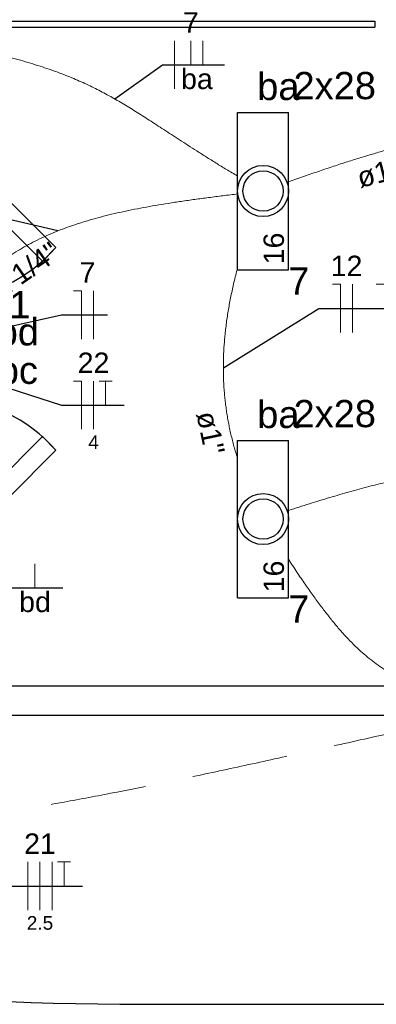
# Model space of a CAD drawing. Header units: millimetres. Extents: x 7 to 269, y 1 to 169.
# Tile 11 of 113: x 65.11 to 66.96, y 22.43 to 27.53. Entities that reach past the tile are written whole.
import ezdxf

# ---------------------------------------------------------------- set-up
doc = ezdxf.new("R2010")
doc.units = ezdxf.units.MM
doc.header["$MEASUREMENT"] = 0
doc.linetypes.add('Dashed', pattern=[0.75, 0.5, -0.25])
for name, color, linetype, lineweight in [('Eletroduto - Marco Polo', 6, 'Continuous', 9), ('Fiação - Marco Polo', 3, 'Continuous', 9), ('Layout - Marco Polo', 252, 'Continuous', 25), ('Linha de Chamada - Marco Polo', 1, 'Continuous', 25), ('Luminárias - Marco Polo', 5, 'Continuous', 25), ('Textos - Marco Polo', 143, 'Continuous', 25)]:
    doc.layers.add(name, color=color, linetype=linetype, lineweight=lineweight)
doc.layers.add('Parede - Marco Polo', color=7, linetype='Continuous')
doc.styles.add('Arial', font='arial.ttf')

msp = doc.modelspace()

# ---------------------------------------------------------------- linework, layer by layer
at = {"layer": 'Eletroduto - Marco Polo', "linetype": 'Continuous'}
for points in [[(64.9383, 27.3701), (65.0006, 27.3547), (65.0593, 27.3393), (65.1147, 27.324), (65.167, 27.3085), (65.2165, 27.293), (65.2634, 27.2773), (65.3079, 27.2614), (65.3504, 27.2453), (65.3909, 27.2288), (65.4298, 27.212), (65.4674, 27.1948), (65.5038, 27.1771), (65.5393, 27.1589), (65.5742, 27.1402), (65.6086, 27.1208), (65.6429, 27.1008), (65.6773, 27.0801), (65.7119, 27.0586), (65.7472, 27.0363), (65.7832, 27.0131), (65.8203, 26.989), (65.8587, 26.964), (65.8987, 26.9379), (65.9404, 26.9108), (65.9841, 26.8826), (66.0301, 26.8532), (66.0786, 26.8225), (66.1298, 26.7906), (66.1841, 26.7574), (66.2416, 26.7229)], [(68.5186, 26.7492), (68.4348, 26.7776), (68.3542, 26.8036), (68.2765, 26.8273), (68.2016, 26.8487), (68.1293, 26.8678), (68.0593, 26.8847), (67.9914, 26.8994), (67.9254, 26.9119), (67.8611, 26.9222), (67.7983, 26.9305), (67.7366, 26.9366), (67.676, 26.9407), (67.6162, 26.9428), (67.557, 26.9428), (67.4982, 26.9409), (67.4394, 26.937), (67.3807, 26.9312), (67.3216, 26.9235), (67.262, 26.914), (67.2016, 26.9026), (67.1403, 26.8894), (67.0779, 26.8744), (67.014, 26.8577), (66.9485, 26.8393), (66.8812, 26.8192), (66.8119, 26.7974), (66.7402, 26.774), (66.6661, 26.749), (66.5893, 26.7224), (66.5096, 26.6942)], [(66.2424, 26.6303), (66.1657, 26.621), (66.0914, 26.6116), (66.0193, 26.602), (65.9494, 26.592), (65.8817, 26.5817), (65.8161, 26.5709), (65.7524, 26.5596), (65.6908, 26.5476), (65.631, 26.5349), (65.573, 26.5214), (65.5169, 26.507), (65.4624, 26.4917), (65.4096, 26.4752), (65.3584, 26.4576), (65.3086, 26.4387), (65.2604, 26.4186), (65.2135, 26.397), (65.168, 26.3739), (65.1237, 26.3492), (65.0807, 26.3229), (65.0388, 26.2948), (64.9979, 26.2649), (64.9581, 26.2331), (64.9193, 26.1992), (64.8813, 26.1632), (64.8442, 26.1251), (64.8079, 26.0847), (64.7722, 26.0419), (64.7372, 25.9967), (64.7028, 25.9489)], [(66.2413, 26.2459), (66.2318, 26.209), (66.2229, 26.1725), (66.2148, 26.1364), (66.2072, 26.1006), (66.2003, 26.0653), (66.1941, 26.0303), (66.1885, 25.9956), (66.1836, 25.9613), (66.1794, 25.9273), (66.1757, 25.8936), (66.1728, 25.8602), (66.1705, 25.827), (66.1689, 25.7941), (66.1679, 25.7614), (66.1676, 25.729), (66.1679, 25.6967), (66.1689, 25.6647), (66.1705, 25.6329), (66.1728, 25.6012), (66.1757, 25.5696), (66.1794, 25.5382), (66.1836, 25.5069), (66.1885, 25.4757), (66.1941, 25.4446), (66.2003, 25.4136), (66.2072, 25.3826), (66.2148, 25.3517), (66.2229, 25.3208), (66.2318, 25.29), (66.2413, 25.2591)], [(66.5062, 24.9886), (66.6147, 25.0235), (66.72, 25.0557), (66.8226, 25.0853), (66.9226, 25.1123), (67.0204, 25.1367), (67.1162, 25.1585), (67.2103, 25.1779), (67.303, 25.1947), (67.3946, 25.209), (67.4853, 25.2209), (67.5755, 25.2303), (67.6654, 25.2373), (67.7553, 25.2419), (67.8456, 25.2442), (67.9364, 25.2441), (68.028, 25.2417), (68.1208, 25.2369), (68.215, 25.23), (68.311, 25.2207), (68.4089, 25.2093), (68.5091, 25.1956), (68.6119, 25.1797), (68.7175, 25.1617), (68.8262, 25.1416), (68.9383, 25.1193), (69.0542, 25.095), (69.174, 25.0686), (69.298, 25.0401), (69.4266, 25.0097), (69.5601, 24.9772)], [(66.5052, 24.7359), (66.5495, 24.6686), (66.5922, 24.6057), (66.6335, 24.5471), (66.6736, 24.4925), (66.7126, 24.4419), (66.7506, 24.3951), (66.788, 24.352), (66.8249, 24.3124), (66.8614, 24.2761), (66.8978, 24.243), (66.9341, 24.213), (66.9707, 24.186), (67.0076, 24.1616), (67.0451, 24.1399), (67.0833, 24.1207), (67.1224, 24.1037), (67.1626, 24.089), (67.2041, 24.0762), (67.2471, 24.0654), (67.2917, 24.0562), (67.3381, 24.0486), (67.3865, 24.0425), (67.4371, 24.0376), (67.49, 24.0339), (67.5455, 24.0311), (67.6037, 24.0292), (67.6647, 24.0279), (67.7289, 24.0272), (67.7963, 24.0269), (67.8672, 24.0268)]]:
    msp.add_spline(points, degree=3, dxfattribs=at)
at = {"layer": 'Eletroduto - Marco Polo', "linetype": 'Dashed'}
msp.add_spline([(63.0016, 25.2903), (62.9899, 25.0406), (62.9878, 24.811), (62.9955, 24.6008), (63.0133, 24.4095), (63.0415, 24.2363), (63.0804, 24.0806), (63.1303, 23.942), (63.1913, 23.8197), (63.2638, 23.7131), (63.348, 23.6217), (63.4442, 23.5448), (63.5528, 23.4818), (63.6738, 23.4321), (63.8077, 23.395), (63.9546, 23.3701), (64.1149, 23.3565), (64.2888, 23.3538), (64.4766, 23.3614), (64.6785, 23.3786), (64.8949, 23.4047), (65.126, 23.4393), (65.372, 23.4816), (65.6332, 23.5311), (65.91, 23.5872), (66.2025, 23.6492), (66.511, 23.7165), (66.8358, 23.7885), (67.1772, 23.8646), (67.5355, 23.9443), (67.9108, 24.0268)], degree=3, dxfattribs=at)
at = {"layer": 'Fiação - Marco Polo'}
for p, q in [((65.9142, 27.1749), (65.9142, 27.4249)), ((65.999, 27.2999), (65.999, 27.4249)), ((66.0615, 27.2999), (66.0615, 27.4249)), ((66.734, 26.1619), (66.7756, 26.1619)), ((66.7756, 25.9119), (66.7756, 26.1619)), ((66.8381, 25.9119), (66.8381, 26.1619)), ((66.9601, 26.1619), (67.0018, 26.1619)), ((65.3898, 26.1278), (65.4314, 26.1278)), ((65.4314, 25.8778), (65.4314, 26.1278)), ((65.4939, 25.8778), (65.4939, 26.1278)), ((65.39, 25.6595), (65.4317, 25.6595)), ((65.4317, 25.4095), (65.4317, 25.6595)), ((65.4942, 25.4095), (65.4942, 25.6595)), ((65.5233, 25.6595), (65.59, 25.6595)), ((65.5567, 25.5345), (65.5567, 25.6595)), ((65.1898, 24.5871), (65.1898, 24.7121)), ((65.1534, 22.915), (65.1534, 23.165)), ((65.2159, 22.915), (65.2159, 23.165)), ((65.2784, 22.915), (65.2784, 23.165)), ((65.3076, 23.165), (65.3743, 23.165)), ((65.3409, 23.04), (65.3409, 23.165))]:
    msp.add_line(p, q, dxfattribs=at)
at = {"layer": 'Layout - Marco Polo'}
for p, q in [((64.7533, 27.5268), (66.9539, 27.5268)), ((64.7533, 27.4963), (66.9539, 27.4963)), ((66.9539, 27.5268), (66.9539, 27.4963)), ((65.7463, 22.4268), (71.5033, 22.4268))]:
    msp.add_line(p, q, dxfattribs=at)
for points in [[(64.7334, 26.7768), (65.2284, 26.2818), (65.2989, 26.3523), (64.8038, 26.8473), (64.7334, 26.7768)], [(64.7334, 24.8768), (65.2284, 25.3718), (65.2989, 25.3008), (64.8038, 24.8058), (64.7334, 24.8768)]]:
    msp.add_lwpolyline(points, close=True, dxfattribs=at)
at = {"layer": 'Layout - Marco Polo', "color": 9, "linetype": 'Continuous'}
for centre, start, end in [((64.6834, 26.8973), 273.486, 318.486), ((64.6834, 24.7558), 41.5137, 86.5137)]:
    msp.add_arc(centre, 0.8222, start, end, dxfattribs=at)
at = {"layer": 'Layout - Marco Polo'}
msp.add_arc((65.7463, 38.8268), 16.4, 244.305, 270, dxfattribs=at)
at = {"layer": 'Linha de Chamada - Marco Polo'}
for p, q in [((65.6038, 27.1236), (65.8517, 27.2999)), ((65.8517, 27.2999), (66.1741, 27.2999)), ((65.3087, 26.4387), (62.8509, 27.0091)), ((64.6834, 25.861), (65.3273, 26.0028)), ((65.3273, 26.0028), (65.5658, 26.0028)), ((66.1676, 25.729), (66.663, 26.0369)), ((66.663, 26.0369), (67.6842, 26.0369)), ((64.6418, 25.7561), (65.3275, 25.5345)), ((65.3275, 25.5345), (65.6525, 25.5345)), ((64.8003, 24.5871), (65.3337, 24.5871)), ((64.9868, 23.04), (65.4368, 23.04))]:
    msp.add_line(p, q, dxfattribs=at)
at = {"layer": 'Luminárias - Marco Polo'}
for p, q in [((66.2415, 26.2376), (66.2415, 27.0536)), ((66.2415, 27.0536), (66.5065, 27.0536)), ((66.5065, 26.2376), (66.5065, 27.0536)), ((66.2415, 26.2376), (66.5065, 26.2376)), ((66.2415, 24.5361), (66.2415, 25.3521)), ((66.2415, 25.3521), (66.5065, 25.3521)), ((66.5065, 24.5361), (66.5065, 25.3521)), ((66.2415, 24.5361), (66.5065, 24.5361))]:
    msp.add_line(p, q, dxfattribs=at)
for centre, radius in [((66.3739, 26.6456), 0.1325), ((66.3739, 26.6456), 0.1046), ((66.3739, 24.9441), 0.1325), ((66.3739, 24.9441), 0.1046)]:
    msp.add_circle(centre, radius, dxfattribs=at)
at = {"layer": 'Parede - Marco Polo'}
for p, q in [((71.3534, 24.0768), (63.1334, 24.0768)), ((62.9534, 23.9268), (71.5033, 23.9268))]:
    msp.add_line(p, q, dxfattribs=at)

# ---------------------------------------------------------------- texts
at = {"layer": 'Fiação - Marco Polo', "attachment_point": 8, "line_spacing_factor": 0.798, "style": 'Arial'}
for s, insert, char_height, width in [('7', (65.999, 27.4673), 0.1059, 0.12708), ('ba', (66.0305, 27.1728), 0.1059, 0.25416), ('7', (65.4625, 26.1703), 0.1059, 0.12708), ('12', (66.807, 26.2043), 0.1059, 0.25416), ('22', (65.494, 25.7018), 0.1059, 0.25416), ('4', (65.494, 25.3072), 0.0706, 0.08472), ('bd', (65.19, 24.4598), 0.1059, 0.25416), ('21', (65.216, 23.2073), 0.1059, 0.25416), ('2.5', (65.216, 22.8127), 0.0706, 0.25416)]:
    msp.add_mtext(s, dxfattribs=dict(at, insert=insert, char_height=char_height, width=width))
at = {"layer": 'Luminárias - Marco Polo', "char_height": 0.1059, "width": 0.25416, "attachment_point": 7, "rotation": 90.0002, "line_spacing_factor": 0.798, "style": 'Arial'}
for insert in [(66.4836, 26.2654), (66.4836, 24.5639)]:
    msp.add_mtext('16', dxfattribs=dict(at, insert=insert))
at = {"layer": 'Textos - Marco Polo', "char_height": 0.1412, "line_spacing_factor": 0.798, "style": 'Arial'}
for s, insert, width, attachment_point in [('ba', (66.3435, 27.1155), 0.33888, 7), ('2x28', (66.532, 27.12), 0.67776, 7), ('7', (66.5045, 26.1085), 0.16944, 7), ('21', (65.0565, 25.985), 0.33888, 8), ('bd', (65.101, 25.8425), 0.33888, 8), ('bc', (65.101, 25.643), 0.33888, 8), ('ba', (66.3435, 25.414), 0.33888, 7), ('2x28', (66.532, 25.4185), 0.67776, 7), ('7', (66.5045, 24.407), 0.16944, 7)]:
    msp.add_mtext(s, dxfattribs=dict(at, insert=insert, width=width, attachment_point=attachment_point))
at = {"layer": 'Textos - Marco Polo', "char_height": 0.1059, "attachment_point": 8, "line_spacing_factor": 0.798, "style": 'Arial'}
for s, insert, width, rotation in [('ø1 1/2"', (67.1069, 26.7163), 0.88956, 14.2781), ('ø1 1/4"', (65.1345, 26.1646), 0.88956, 34.8244), ('ø1"', (66.0472, 25.3797), 0.38124, 281.9861)]:
    msp.add_mtext(s, dxfattribs=dict(at, insert=insert, width=width, rotation=rotation))

doc.saveas('drawing.dxf')
